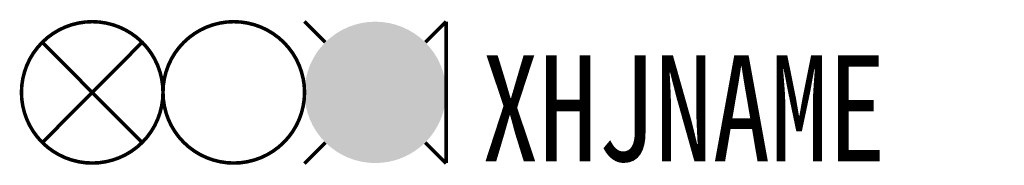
# Model space of a CAD drawing. Header units: inches. Extents: x -12.1 to 15.8, y 3.9 to 8.1.
import ezdxf

# ---------------------------------------------------------------- set-up
doc = ezdxf.new("R2010")
doc.units = ezdxf.units.IN
doc.header["$MEASUREMENT"] = 0
doc.styles.add('HZ', font='SimSun.ttf', dxfattribs={"width": 0.8})

msp = doc.modelspace()

# ---------------------------------------------------------------- linework, layer by layer
at = {"color": 2, "const_width": 0.1}
msp.add_lwpolyline([(-12, 6, 1), (-8, 6, 1)], format="xyb", close=True, dxfattribs=at)
at = {"color": 3, "const_width": 0.1}
msp.add_lwpolyline([(-8, 6, 1), (-4, 6, 1)], format="xyb", close=True, dxfattribs=at)
at = {"color": 1, "const_width": 0.1}
for points in [[(-4, 8.007), (-3.416, 7.42)], [(0, 8.007), (-0.584, 7.42)], [(-3.409, 4.58), (-4, 3.986)], [(-0.591, 4.58), (0, 3.986)]]:
    msp.add_lwpolyline(points, dxfattribs=at)
at = {"color": 1, "const_width": 2}
msp.add_lwpolyline([(-3, 6, 1), (-1, 6, 1)], format="xyb", close=True, dxfattribs=at)
at = {"const_width": 0.1}
msp.add_lwpolyline([(0, 8), (0, 4)], dxfattribs=at)
at = {"color": 2, "const_width": 0.1}
for points in [[(-11.414, 7.42), (-8.59, 4.58)], [(-8.586, 7.42), (-11.41, 4.58)]]:
    msp.add_lwpolyline(points, dxfattribs=at)

# ---------------------------------------------------------------- texts
at = {"style": 'HZ', "width": 0.8}
msp.add_attdef('XHJNAME', (1, 4.051), 'S2', height=3, dxfattribs=at)

doc.saveas('drawing.dxf')
